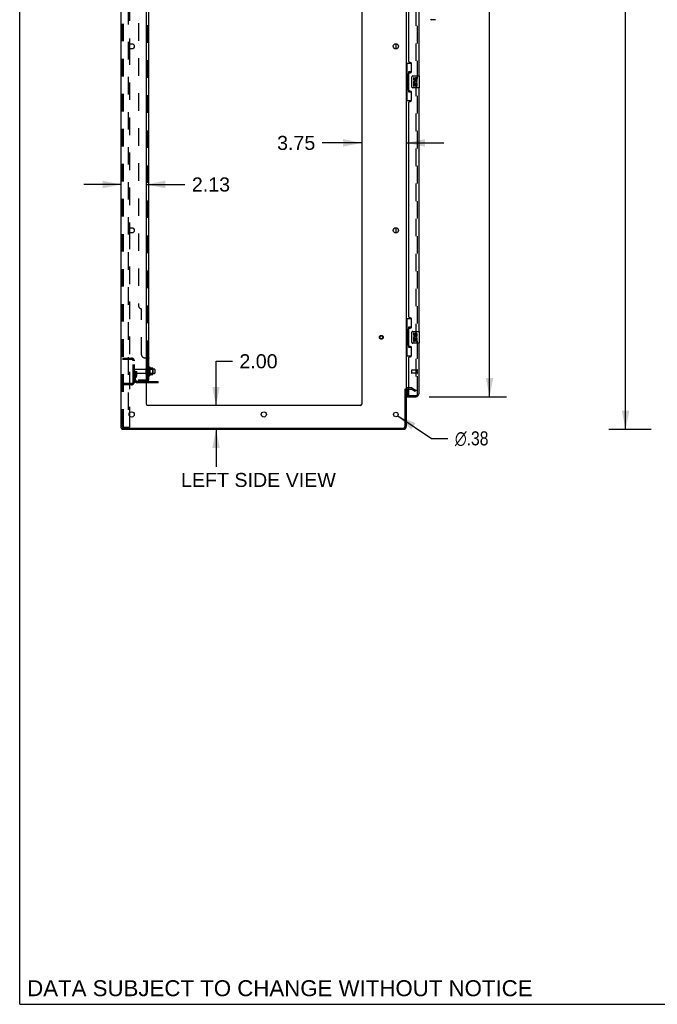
# Model space of a CAD drawing. Header units: inches. Extents: x 0 to 268, y 0 to 174.
# Tile 1 of 76: x 0 to 54, y 0 to 83. Entities that reach past the tile are written whole.
import ezdxf

# ---------------------------------------------------------------- set-up
doc = ezdxf.new("R2010")
doc.units = ezdxf.units.IN
doc.header["$LTSCALE"] = 14.749625
doc.header["$MEASUREMENT"] = 0
doc.linetypes.add('HIDDEN', pattern=[0.2, 0.1, -0.1])
doc.layers.get('0').update_dxf_attribs({"linetype": 'CONTINUOUS'})
for name, color, linetype in [('DEFAULT_2', 8, 'HIDDEN'), ('DIMENSIONS', 7, 'CONTINUOUS'), ('LEFTHAND_DOOR_ASSEMBLY', 7, 'CONTINUOUS'), ('RIGHTHAND_DOOR_ASSEMBLY', 7, 'CONTINUOUS'), ('SUBPANEL', 7, 'CONTINUOUS')]:
    doc.layers.add(name, color=color, linetype=linetype)
doc.styles.get("Standard").update_dxf_attribs({"font": 'arial.ttf'})
doc.styles.add('TEXTSTYLE_1', font='gdt', dxfattribs={"width": 0.8})
doc.dimstyles.new('DIMSTYLE_1', dxfattribs={"dimtxt": 1.183125, "dimasz": 1.5775, "dimexe": 0.09, "dimexo": 0.07, "dimgap": 0.0375, "dimtad": 0, "dimtih": 1, "dimtoh": 1, "dimzin": 4, "dimdsep": 46, "dimtxsty": 'Standard', "dimblk": '_FILLED', "dimblk1": '_FILLED', "dimblk2": '_FILLED', "dimcen": 0.09, "dimadec": 3, "dimazin": 1, "dimtfac": 1, "dimtdec": 3, "dimtofl": 0, "dimtmove": 0, "dimatfit": 3, "dimldrblk": '_FILLED', "dimfxl": 0, "dimtolj": 1, "dimtzin": 4, "dimarcsym": 0})
doc.dimstyles.new('DIMSTYLE_2', dxfattribs={"dimtxt": 1.183125, "dimasz": 1.5775, "dimexe": 0.09, "dimexo": 0.07, "dimgap": 0.09, "dimtad": 0, "dimtih": 1, "dimtoh": 1, "dimzin": 4, "dimdsep": 46, "dimtxsty": 'Standard', "dimblk": '_FILLED', "dimblk1": '_FILLED', "dimblk2": '_FILLED', "dimcen": 0.09, "dimadec": 3, "dimazin": 1, "dimtfac": 1, "dimtdec": 3, "dimtofl": 0, "dimtmove": 0, "dimatfit": 1, "dimldrblk": '_FILLED', "dimfxl": 0, "dimtolj": 1, "dimtzin": 4, "dimarcsym": 0})

# ---------------------------------------------------------------- blocks, each defined once
blk = doc.blocks.new('_FILLED')
at = {"color": 0, "linetype": 'ByBlock'}
blk.add_solid([(0, 0), (-1, 0.2), (-1, -0.2)], dxfattribs=at)
blk = doc.blocks.new('*D9')
at = {"layer": 'DIMENSIONS', "color": 2, "linetype": 'Continuous'}
for p, q in [((34.472, 125.657), (40.989, 125.657)), ((39.569, 125.657), (39.569, 90.594)), ((39.569, 51.157), (39.569, 86.453)), ((34.472, 51.157), (40.989, 51.157))]:
    blk.add_line(p, q, dxfattribs=at)
at = {"layer": 'DIMENSIONS', "color": 2, "linetype": 'Continuous', "xscale": 1.5775, "yscale": 1.5775, "zscale": 1.5775}
for p, rotation in [((39.569, 125.657), 90), ((39.569, 51.157), 270)]:
    blk.add_blockref('_FILLED', p, dxfattribs=dict(at, rotation=rotation))
at = {"layer": 'DIMENSIONS', "color": 2, "linetype": 'Continuous', "insert": (39.569, 90.003), "char_height": 1.1831, "width": 6.05197, "attachment_point": 2, "line_spacing_factor": 0.9}
blk.add_mtext('74.50\\PDOORS', dxfattribs=at)
blk = doc.blocks.new('*D12')
at = {"layer": 'DIMENSIONS', "color": 2, "linetype": 'Continuous'}
for p, q in [((16.533, 50.407), (16.533, 54.139)), ((16.533, 54.139), (17.913, 54.139)), ((16.533, 48.407), (16.533, 45.252))]:
    blk.add_line(p, q, dxfattribs=at)
at = {"layer": 'DIMENSIONS', "color": 2, "linetype": 'Continuous', "xscale": 1.5775, "yscale": 1.5775, "zscale": 1.5775}
for p, rotation in [((16.533, 50.407), 270), ((16.533, 48.407), 90)]:
    blk.add_blockref('_FILLED', p, dxfattribs=dict(at, rotation=rotation))
at = {"layer": 'DIMENSIONS', "color": 2, "linetype": 'Continuous', "insert": (18.505, 54.73), "char_height": 1.1831, "width": 3.21511, "attachment_point": 1, "line_spacing_factor": 0.9}
blk.add_mtext('2.00', dxfattribs=at)
blk = doc.blocks.new('*D13')
at = {"layer": 'DIMENSIONS', "color": 2, "linetype": 'Continuous'}
for p, q in [((8.556, 69.022), (5.401, 69.022)), ((10.681, 69.022), (13.908, 69.022))]:
    blk.add_line(p, q, dxfattribs=at)
at = {"layer": 'DIMENSIONS', "color": 2, "linetype": 'Continuous', "xscale": 1.5775, "yscale": 1.5775, "zscale": 1.5775}
blk.add_blockref('_FILLED', (8.556, 69.022), dxfattribs=at)
at = {"layer": 'DIMENSIONS', "color": 2, "linetype": 'Continuous', "xscale": 1.5775, "yscale": 1.5775, "zscale": 1.5775, "rotation": 180}
blk.add_blockref('_FILLED', (10.681, 69.022), dxfattribs=at)
at = {"layer": 'DIMENSIONS', "color": 2, "linetype": 'Continuous', "insert": (14.5, 69.613), "char_height": 1.1831, "width": 3.21511, "attachment_point": 1, "line_spacing_factor": 0.9}
blk.add_mtext('2.13', dxfattribs=at)
blk = doc.blocks.new('*D14')
at = {"layer": 'DIMENSIONS', "color": 2, "linetype": 'Continuous'}
for p, q in [((28.806, 72.524), (25.487, 72.524)), ((32.556, 72.524), (35.711, 72.524))]:
    blk.add_line(p, q, dxfattribs=at)
at = {"layer": 'DIMENSIONS', "color": 2, "linetype": 'Continuous', "xscale": 1.5775, "yscale": 1.5775, "zscale": 1.5775}
blk.add_blockref('_FILLED', (28.806, 72.524), dxfattribs=at)
at = {"layer": 'DIMENSIONS', "color": 2, "linetype": 'Continuous', "xscale": 1.5775, "yscale": 1.5775, "zscale": 1.5775, "rotation": 180}
blk.add_blockref('_FILLED', (32.556, 72.524), dxfattribs=at)
at = {"layer": 'DIMENSIONS', "color": 2, "linetype": 'Continuous', "insert": (24.895, 73.116), "char_height": 1.1831, "width": 3.21511, "attachment_point": 3, "line_spacing_factor": 0.9}
blk.add_mtext('3.75', dxfattribs=at)
blk = doc.blocks.new('*D18')
at = {"layer": 'DIMENSIONS', "color": 2, "linetype": 'Continuous'}
for p, q in [((53.166, 128.407), (49.605, 128.407)), ((51.025, 128.407), (51.025, 89.59)), ((51.025, 48.407), (51.025, 87.224)), ((53.166, 48.407), (49.605, 48.407))]:
    blk.add_line(p, q, dxfattribs=at)
at = {"layer": 'DIMENSIONS', "color": 2, "linetype": 'Continuous', "xscale": 1.5775, "yscale": 1.5775, "zscale": 1.5775}
for p, rotation in [((51.025, 128.407), 90), ((51.025, 48.407), 270)]:
    blk.add_blockref('_FILLED', p, dxfattribs=dict(at, rotation=rotation))
at = {"layer": 'DIMENSIONS', "color": 2, "linetype": 'Continuous', "insert": (51.025, 88.999), "char_height": 1.1831, "width": 4.13434, "attachment_point": 2, "line_spacing_factor": 0.9}
blk.add_mtext('80.00', dxfattribs=at)
blk = doc.blocks.new('*D20')
at = {"layer": 'DIMENSIONS', "color": 2, "linetype": 'Continuous'}
for p, q in [((31.837, 49.553), (34.685, 47.649)), ((34.685, 47.649), (36.066, 47.649))]:
    blk.add_line(p, q, dxfattribs=at)
at = {"layer": 'DIMENSIONS', "color": 2, "linetype": 'Continuous', "xscale": 1.5775, "yscale": 1.5775, "zscale": 1.5775, "rotation": 146.2425414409}
blk.add_blockref('_FILLED', (31.837, 49.553), dxfattribs=at)
at = {"layer": 'DIMENSIONS', "color": 2, "linetype": 'Continuous', "insert": (36.657, 48.241), "char_height": 1.18312, "width": 3.87338, "attachment_point": 1, "line_spacing_factor": 0.9, "style": 'TEXTSTYLE_1'}
blk.add_mtext('{\\fgdt;n}\\fArial;.38', dxfattribs=at)

msp = doc.modelspace()

# ---------------------------------------------------------------- linework, layer by layer
at = {"color": 7, "linetype": 'Continuous'}
for p, q in [((0, 0), (0, 173.525)), ((31.702, 80.44), (31.702, 80.875)), ((31.702, 64.94), (31.702, 65.375)), ((10.955, 53.638), (10.955, 52.926)), ((11.211, 53.56), (10.983, 53.56)), ((11.221, 53.027), (11.221, 53.538)), ((11.355, 53.47), (11.221, 53.47)), ((11.355, 53.095), (11.221, 53.095)), ((11.385, 53.44), (11.385, 53.125)), ((11.66, 52.334), (10.681, 52.334)), ((11.211, 53.005), (10.983, 53.005)), ((11.66, 52.334), (11.66, 52.438)), ((32.452, 51.803), (32.556, 51.803)), ((8.608, 48.511), (8.608, 48.407)), ((8.613, 48.511), (8.646, 48.511)), ((0, 0), (268.175, 0))]:
    msp.add_line(p, q, dxfattribs=at)
at = {"color": 3, "linetype": 'Continuous'}
for p, q in [((8.556, 48.511), (8.556, 128.303)), ((10.681, 50.532), (10.681, 124.907)), ((28.806, 124.907), (28.806, 50.532)), ((32.556, 124.959), (32.556, 51.855)), ((9.236, 80.755), (9.236, 80.56)), ((9.236, 65.255), (9.236, 65.06)), ((10.681, 52.438), (11.66, 52.438)), ((32.452, 48.654), (32.452, 51.814)), ((32.556, 51.803), (32.556, 48.654)), ((32.76, 51.803), (32.699, 51.803)), ((9.236, 49.755), (9.236, 49.56)), ((28.681, 50.407), (10.806, 50.407)), ((8.556, 48.511), (8.613, 48.511)), ((32.31, 48.407), (8.608, 48.407)), ((8.646, 48.511), (32.31, 48.511))]:
    msp.add_line(p, q, dxfattribs=at)
for centre, radius in [((9.431, 80.657), 0.219), ((31.681, 80.657), 0.219), ((9.431, 65.157), 0.219), ((31.681, 65.157), 0.219), ((9.431, 49.657), 0.219), ((20.556, 49.657), 0.219), ((31.681, 49.657), 0.188)]:
    msp.add_circle(centre, radius, dxfattribs=at)
at = {"color": 7, "linetype": 'Continuous'}
for centre, radius, start, end in [((10.705, 53.54), 0.055, 360, 115.90936), ((10.924, 53.616), 0.0384, 34.44966, 180), ((10.355, 53.282), 0.698, 23.96793, 30.66313), ((11.002, 53.57), 0.01, 203.96793, 270), ((11.211, 53.55), 0.01, 5.19383, 90), ((11.08, 53.538), 0.141, 0, 5.20805), ((11.355, 53.44), 0.03, 359.99999, 90), ((11.355, 53.125), 0.03, 270, 0.00001), ((10.705, 53.025), 0.055, 244.09064, 0), ((10.924, 52.948), 0.0384, 180, 325.55034), ((10.355, 53.282), 0.698, 329.33687, 336.03207), ((11.002, 52.995), 0.01, 90, 156.03207), ((11.211, 53.015), 0.01, 270, 354.80617), ((11.08, 53.027), 0.141, 354.79195, 360)]:
    msp.add_arc(centre, radius, start, end, dxfattribs=at)
at = {"color": 3, "linetype": 'Continuous'}
for centre, radius, start, end in [((32.699, 51.661), 0.142, 90, 180), ((10.806, 50.532), 0.125, 180, 270), ((28.681, 50.532), 0.125, 270, 360), ((32.31, 48.654), 0.246, 270, 360), ((32.31, 48.654), 0.142, 270, 360)]:
    msp.add_arc(centre, radius, start, end, dxfattribs=at)
at = {"layer": 'DEFAULT_2', "color": 8, "linetype": 'HIDDEN'}
for p, q in [((8.66, 48.625), (8.66, 128.19)), ((8.734, 48.625), (8.734, 128.19)), ((9.132, 128.22), (9.132, 48.595)), ((33.369, 125.142), (33.369, 51.673)), ((9.236, 96.06), (9.236, 80.755)), ((9.236, 80.56), (9.236, 65.255)), ((9.236, 65.06), (9.236, 49.755)), ((8.66, 54.407), (9.414, 54.407)), ((8.66, 54.303), (9.414, 54.303)), ((9.333, 54.407), (9.333, 54.303)), ((9.556, 52.404), (9.556, 54.161)), ((9.66, 52.404), (9.66, 54.161)), ((9.764, 53.282), (9.66, 53.282)), ((10.588, 53.447), (9.69, 53.447)), ((10.588, 53.117), (9.69, 53.117)), ((9.75, 52.942), (9.75, 53.282)), ((9.75, 53.107), (9.854, 53.107)), ((9.764, 53.282), (9.854, 53.282)), ((9.764, 52.581), (9.764, 53.282)), ((9.854, 52.942), (9.854, 53.282)), ((10.65, 53.025), (10.65, 53.54)), ((10.76, 53.025), (10.76, 53.54)), ((11.221, 53.47), (10.76, 53.47)), ((11.221, 53.095), (10.76, 53.095)), ((10.885, 53.616), (10.885, 52.948)), ((10.905, 53.466), (10.885, 53.486)), ((10.905, 53.099), (10.885, 53.079)), ((10.905, 53.466), (11.201, 53.466)), ((10.905, 53.466), (10.905, 53.099)), ((10.905, 53.099), (11.201, 53.099)), ((11.201, 53.466), (11.221, 53.486)), ((11.201, 53.466), (11.201, 53.099)), ((11.201, 53.099), (11.221, 53.079)), ((9.414, 52.261), (8.66, 52.261)), ((9.333, 52.261), (9.333, 52.157)), ((9.748, 52.936), (9.699, 52.868)), ((9.833, 52.875), (9.784, 52.807)), ((10.681, 52.438), (9.907, 52.438)), ((10.681, 52.334), (9.907, 52.334)), ((11.157, 52.334), (11.157, 52.438)), ((11.413, 52.334), (11.413, 52.438)), ((9.414, 52.157), (8.66, 52.157)), ((32.961, 51.907), (32.699, 51.907)), ((32.76, 51.803), (32.961, 51.803)), ((33.317, 51.603), (32.977, 51.799)), ((33.029, 51.889), (33.369, 51.693)), ((33.369, 51.693), (33.317, 51.603)), ((33.344, 51.655), (33.346, 51.654)), ((9.236, 49.56), (9.236, 48.595)), ((8.755, 48.595), (8.681, 48.595)), ((8.755, 48.595), (9.236, 48.595))]:
    msp.add_line(p, q, dxfattribs=at)
for points in [[(33.351, 51.653), (33.351, 51.653), (33.349, 51.653), (33.347, 51.653), (33.346, 51.654)], [(33.369, 51.673), (33.369, 51.67), (33.368, 51.668), (33.368, 51.666), (33.367, 51.664), (33.366, 51.662), (33.365, 51.66), (33.364, 51.658), (33.362, 51.657), (33.361, 51.656), (33.359, 51.655), (33.357, 51.654), (33.355, 51.653), (33.353, 51.653), (33.351, 51.653)], [(8.66, 48.625), (8.661, 48.617), (8.663, 48.61), (8.667, 48.603), (8.671, 48.599), (8.676, 48.596), (8.681, 48.595)], [(8.734, 48.625), (8.735, 48.617), (8.737, 48.61), (8.74, 48.603), (8.744, 48.599), (8.749, 48.596), (8.755, 48.595)]]:
    msp.add_lwpolyline(points, dxfattribs=at)
for radius in [0.164, 0.124]:
    msp.add_circle((30.452, 56.157), radius, dxfattribs=at)
for centre, radius, start, end in [((9.414, 54.161), 0.246, 0, 90), ((9.414, 54.161), 0.142, 0, 90), ((9.69, 53.417), 0.03, 90, 180), ((9.69, 53.147), 0.03, 180, 270), ((10.588, 53.51), 0.0625, 270, 360), ((10.588, 53.055), 0.0625, 0, 90), ((10.705, 53.54), 0.055, 115.90936, 180), ((9.414, 52.404), 0.246, 270, 360), ((9.414, 52.404), 0.142, 270, 360), ((9.868, 52.746), 0.208, 144.24611, 180), ((9.907, 52.581), 0.246, 180, 270), ((9.74, 52.942), 0.01, 324.24611, 360), ((9.868, 52.746), 0.104, 144.24611, 180), ((9.907, 52.581), 0.142, 180, 270), ((9.74, 52.942), 0.114, 324.24611, 360), ((10.705, 53.025), 0.055, 180, 244.09064), ((32.699, 51.661), 0.246, 90, 180), ((32.961, 51.77), 0.137, 60, 90), ((32.961, 51.77), 0.033, 60, 90)]:
    msp.add_arc(centre, radius, start, end, dxfattribs=at)
at = {"layer": 'LEFTHAND_DOOR_ASSEMBLY', "color": 8, "linetype": 'HIDDEN'}
for p, q in [((33.51, 51.404), (33.51, 125.411)), ((33.01, 53.375), (33.01, 53.147)), ((33.467, 53.385), (33.02, 53.385)), ((33.467, 53.137), (33.02, 53.137)), ((33.467, 53.403), (33.467, 53.119)), ((32.78, 51.261), (33.368, 51.261))]:
    msp.add_line(p, q, dxfattribs=at)
at = {"layer": 'LEFTHAND_DOOR_ASSEMBLY', "color": 3, "linetype": 'Continuous'}
for p, q in [((33.614, 98.657), (33.614, 78.157)), ((32.76, 79.365), (32.76, 97.45)), ((32.88, 79.305), (32.82, 79.305)), ((33.01, 78.555), (33.01, 79.175)), ((32.76, 76.95), (32.76, 78.365)), ((32.82, 78.425), (32.88, 78.425)), ((33.614, 77.157), (33.614, 56.657)), ((32.88, 76.89), (32.82, 76.89)), ((33.01, 76.14), (33.01, 76.76)), ((32.76, 57.865), (32.76, 75.95)), ((32.82, 76.01), (32.88, 76.01)), ((32.88, 57.805), (32.82, 57.805)), ((33.01, 57.055), (33.01, 57.675)), ((32.76, 55.45), (32.76, 56.865)), ((32.82, 56.925), (32.88, 56.925)), ((33.614, 55.657), (33.614, 51.404)), ((32.88, 55.39), (32.82, 55.39)), ((33.01, 54.64), (33.01, 55.26)), ((32.76, 51.281), (32.76, 54.45)), ((32.82, 54.51), (32.88, 54.51)), ((32.635, 51.157), (33.368, 51.157))]:
    msp.add_line(p, q, dxfattribs=at)
at = {"layer": 'LEFTHAND_DOOR_ASSEMBLY', "color": 7, "linetype": 'Continuous'}
for p, q in [((34.96, 82.895), (34.677, 82.895)), ((32.556, 79.232), (32.997, 79.232)), ((32.595, 79.232), (32.595, 78.207)), ((32.96, 79.232), (32.96, 78.452)), ((32.574, 78.207), (32.696, 78.207)), ((32.574, 78.207), (32.574, 77.107)), ((32.696, 78.237), (32.696, 78.258)), ((32.696, 77.107), (32.696, 78.207)), ((32.96, 78.497), (32.733, 78.497)), ((32.733, 78.497), (32.733, 76.817)), ((33.019, 77.257), (33.019, 78.057)), ((33.119, 78.157), (33.659, 78.157)), ((33.22, 78.003), (33.157, 78.003)), ((33.157, 78.003), (33.157, 77.867)), ((33.22, 77.867), (33.22, 78.003)), ((33.285, 77.929), (33.285, 77.86)), ((33.674, 77.172), (33.674, 78.142)), ((32.574, 77.107), (32.696, 77.107)), ((32.595, 77.107), (32.595, 76.082)), ((33.659, 77.157), (33.119, 77.157)), ((33.175, 77.542), (33.157, 77.542)), ((33.157, 77.542), (33.157, 77.311)), ((33.157, 77.311), (33.22, 77.311)), ((33.21, 77.542), (33.237, 77.561)), ((33.21, 77.542), (33.471, 77.542)), ((33.22, 77.479), (33.285, 77.479)), ((33.22, 77.311), (33.22, 77.479)), ((33.285, 77.479), (33.285, 77.343)), ((33.285, 77.343), (33.346, 77.343)), ((33.346, 77.867), (33.346, 77.909)), ((33.346, 77.479), (33.408, 77.479)), ((33.346, 77.343), (33.346, 77.479)), ((33.401, 77.578), (33.458, 77.553)), ((33.408, 77.909), (33.408, 77.772)), ((33.408, 77.772), (33.471, 77.772)), ((33.408, 77.479), (33.408, 77.311)), ((33.408, 77.311), (33.471, 77.311)), ((33.471, 77.772), (33.471, 77.909)), ((33.471, 77.311), (33.471, 77.542)), ((32.696, 77.056), (32.696, 77.077)), ((32.733, 76.817), (32.96, 76.817)), ((32.96, 76.862), (32.96, 76.082)), ((32.556, 76.082), (32.997, 76.082)), ((32.556, 57.732), (32.997, 57.732)), ((32.595, 57.732), (32.595, 56.707)), ((32.96, 57.732), (32.96, 56.952)), ((32.574, 56.707), (32.696, 56.707)), ((32.574, 56.707), (32.574, 55.607)), ((32.696, 56.737), (32.696, 56.758)), ((32.696, 55.607), (32.696, 56.707)), ((32.96, 56.997), (32.733, 56.997)), ((32.733, 56.997), (32.733, 55.317)), ((33.019, 55.757), (33.019, 56.557)), ((33.119, 56.657), (33.659, 56.657)), ((33.22, 56.503), (33.157, 56.503)), ((33.157, 56.503), (33.157, 56.367)), ((33.22, 56.367), (33.22, 56.503)), ((33.285, 56.429), (33.285, 56.36)), ((33.346, 56.367), (33.346, 56.409)), ((33.408, 56.409), (33.408, 56.272)), ((33.471, 56.272), (33.471, 56.409)), ((33.674, 55.672), (33.674, 56.642)), ((32.574, 55.607), (32.696, 55.607)), ((32.595, 55.607), (32.595, 54.582)), ((32.696, 55.556), (32.696, 55.577)), ((33.659, 55.657), (33.119, 55.657)), ((33.175, 56.042), (33.157, 56.042)), ((33.157, 56.042), (33.157, 55.811)), ((33.157, 55.811), (33.22, 55.811)), ((33.21, 56.042), (33.237, 56.061)), ((33.21, 56.042), (33.471, 56.042)), ((33.22, 55.979), (33.285, 55.979)), ((33.22, 55.811), (33.22, 55.979)), ((33.285, 55.979), (33.285, 55.843)), ((33.285, 55.843), (33.346, 55.843)), ((33.346, 55.979), (33.408, 55.979)), ((33.346, 55.843), (33.346, 55.979)), ((33.401, 56.078), (33.458, 56.053)), ((33.408, 56.272), (33.471, 56.272)), ((33.408, 55.979), (33.408, 55.811)), ((33.408, 55.811), (33.471, 55.811)), ((33.471, 55.811), (33.471, 56.042)), ((32.733, 55.317), (32.96, 55.317)), ((32.96, 55.362), (32.96, 54.582)), ((32.556, 54.582), (32.997, 54.582)), ((32.635, 51.788), (32.635, 51.281)), ((32.635, 51.261), (32.78, 51.261)), ((32.635, 51.261), (32.635, 51.157))]:
    msp.add_line(p, q, dxfattribs=at)
for points in [[(32.733, 78.473), (32.733, 78.47), (32.734, 78.466), (32.735, 78.462), (32.736, 78.458), (32.738, 78.453), (32.74, 78.448), (32.742, 78.443), (32.745, 78.437), (32.749, 78.43), (32.753, 78.423), (32.757, 78.416), (32.762, 78.408), (32.767, 78.4), (32.769, 78.396)], [(33.019, 78.057), (33.02, 78.063), (33.02, 78.07), (33.021, 78.076), (33.022, 78.082), (33.024, 78.088), (33.026, 78.093)], [(33.026, 77.221), (33.024, 77.227), (33.022, 77.233), (33.021, 77.239), (33.02, 77.245), (33.02, 77.251), (33.019, 77.257)], [(32.769, 76.918), (32.767, 76.915), (32.762, 76.906), (32.757, 76.898), (32.753, 76.891), (32.749, 76.884), (32.745, 76.878), (32.742, 76.872), (32.74, 76.866), (32.738, 76.861), (32.736, 76.856), (32.735, 76.852), (32.734, 76.848), (32.733, 76.844), (32.733, 76.841)], [(32.733, 56.973), (32.733, 56.97), (32.734, 56.966), (32.735, 56.962), (32.736, 56.958), (32.738, 56.953), (32.74, 56.948), (32.742, 56.943), (32.745, 56.937), (32.749, 56.93), (32.753, 56.923), (32.757, 56.916), (32.762, 56.908), (32.767, 56.9), (32.769, 56.896)], [(33.019, 56.557), (33.02, 56.563), (33.02, 56.57), (33.021, 56.576), (33.022, 56.582), (33.024, 56.588), (33.026, 56.593)], [(33.026, 55.721), (33.024, 55.727), (33.022, 55.733), (33.021, 55.739), (33.02, 55.745), (33.02, 55.751), (33.019, 55.757)], [(32.769, 55.418), (32.767, 55.415), (32.762, 55.406), (32.757, 55.398), (32.753, 55.391), (32.749, 55.384), (32.745, 55.378), (32.742, 55.372), (32.74, 55.366), (32.738, 55.361), (32.736, 55.356), (32.735, 55.352), (32.734, 55.348), (32.733, 55.344), (32.733, 55.341)]]:
    msp.add_lwpolyline(points, dxfattribs=at)
for centre, radius, start, end in [((34.677, 82.974), 0.0787, 180, 270), ((34.96, 82.974), 0.0787, 270, 315), ((33.119, 78.057), 0.1, 90, 158.79459), ((33.377, 77.909), 0.0943, 68.69989, 167.43379), ((33.377, 77.909), 0.0314, 0, 180.04847), ((33.377, 77.909), 0.0943, 0, 68.67039), ((33.659, 78.142), 0.015, 0, 90), ((33.119, 77.257), 0.1, 201.20502, 270), ((33.251, 77.867), 0.0943, 180, 360), ((33.311, 77.615), 0.154, 161.41988, 206.19629), ((33.314, 77.615), 0.157, 336.59665, 161.87913), ((33.314, 77.615), 0.157, 205.73705, 207.8532), ((33.251, 77.867), 0.0314, 180, 261.22946), ((33.314, 77.615), 0.0943, 336.59665, 215.11217), ((33.251, 77.872), 0.0362, 263.42855, 341.76278), ((33.659, 77.172), 0.015, 270, 360), ((33.119, 56.557), 0.1, 90, 158.79459), ((33.377, 56.409), 0.0943, 68.69989, 167.43379), ((33.377, 56.409), 0.0314, 0, 180.04847), ((33.377, 56.409), 0.0943, 0, 68.67039), ((33.659, 56.642), 0.015, 0, 90), ((33.119, 55.757), 0.1, 201.20502, 270), ((33.251, 56.367), 0.0943, 180, 360), ((33.311, 56.115), 0.154, 161.41988, 206.19629), ((33.314, 56.115), 0.157, 336.59665, 161.87913), ((33.314, 56.115), 0.157, 205.73705, 207.8532), ((33.251, 56.367), 0.0314, 180, 261.22946), ((33.314, 56.115), 0.0943, 336.59665, 215.11217), ((33.251, 56.372), 0.0362, 263.42855, 341.76278), ((33.659, 55.672), 0.015, 270, 360), ((32.655, 51.281), 0.02, 180, 270), ((33.45, 51.547), 0.26, 267.41339, 270)]:
    msp.add_arc(centre, radius, start, end, dxfattribs=at)
at = {"layer": 'LEFTHAND_DOOR_ASSEMBLY', "color": 3, "linetype": 'Continuous'}
for centre, radius, start, end in [((32.82, 79.365), 0.06, 180, 270), ((32.88, 79.175), 0.13, 0, 90), ((32.82, 78.365), 0.06, 90, 180), ((32.88, 78.555), 0.13, 270, 360), ((32.82, 76.95), 0.06, 180, 270), ((32.88, 76.76), 0.13, 0, 90), ((32.82, 75.95), 0.06, 90, 180), ((32.88, 76.14), 0.13, 270, 360), ((32.82, 57.865), 0.06, 180, 270), ((32.88, 57.675), 0.13, 0, 90), ((32.82, 56.865), 0.06, 90, 180), ((32.88, 57.055), 0.13, 270, 360), ((32.82, 55.45), 0.06, 180, 270), ((32.88, 55.26), 0.13, 0, 90), ((32.82, 54.45), 0.06, 90, 180), ((32.88, 54.64), 0.13, 270, 360), ((33.368, 51.404), 0.246, 270, 360), ((32.78, 51.281), 0.02, 180, 270)]:
    msp.add_arc(centre, radius, start, end, dxfattribs=at)
at = {"layer": 'LEFTHAND_DOOR_ASSEMBLY', "color": 8, "linetype": 'HIDDEN'}
for centre, radius, start, end in [((33.02, 53.375), 0.01, 90, 180), ((33.02, 53.147), 0.01, 180, 270), ((33.489, 53.403), 0.0215, 0, 180), ((33.489, 53.119), 0.0215, 180, 360), ((33.368, 51.404), 0.142, 270, 360)]:
    msp.add_arc(centre, radius, start, end, dxfattribs=at)
at = {"layer": 'LEFTHAND_DOOR_ASSEMBLY', "color": 7, "linetype": 'Continuous'}
for centre, start_param, end_param in [((32.8, 78.248), 0.699287, 1.51401), ((32.8, 78.248), -4.655602, -3.84088), ((32.8, 77.067), 0.699287, 1.51401), ((32.8, 77.067), -4.655602, -3.84088), ((32.8, 56.748), 0.699287, 1.51401), ((32.8, 56.748), -4.655602, -3.84088), ((32.8, 55.567), 0.699287, 1.51401), ((32.8, 55.567), -4.655602, -3.84088)]:
    msp.add_ellipse(centre, major_axis=(0, 0.18), ratio=0.579493, start_param=start_param, end_param=end_param, dxfattribs=at)
at = {"layer": 'RIGHTHAND_DOOR_ASSEMBLY', "color": 8, "linetype": 'HIDDEN'}
for p, q in [((33.51, 51.404), (33.51, 125.411)), ((32.78, 51.261), (33.368, 51.261))]:
    msp.add_line(p, q, dxfattribs=at)
at = {"layer": 'RIGHTHAND_DOOR_ASSEMBLY', "color": 7, "linetype": 'Continuous'}
msp.add_arc((34.677, 82.974), 0.0787, 192.35361, 270, dxfattribs=at)
at = {"layer": 'RIGHTHAND_DOOR_ASSEMBLY', "color": 8, "linetype": 'HIDDEN'}
msp.add_arc((33.368, 51.404), 0.142, 270, 360, dxfattribs=at)
at = {"layer": 'SUBPANEL', "color": 3, "linetype": 'Continuous'}
for p, q in [((10.885, 52.563), (10.885, 124.251)), ((10.681, 54.438), (10.831, 54.438))]:
    msp.add_line(p, q, dxfattribs=at)
at = {"layer": 'SUBPANEL', "color": 8, "linetype": 'HIDDEN'}
for p, q in [((10.76, 54.403), (10.76, 122.411)), ((10.01, 118.001), (10.01, 58.813)), ((10.26, 54.688), (10.26, 58.563)), ((10.51, 54.438), (10.681, 54.438)), ((10.736, 54.428), (10.737, 54.426)), ((10.737, 54.426), (10.739, 54.424)), ((10.74, 54.423), (10.742, 54.421)), ((10.754, 54.413), (10.756, 54.411)), ((10.758, 54.409), (10.759, 54.408)), ((10.76, 54.406), (10.76, 54.405)), ((10.76, 54.405), (10.76, 54.403)), ((10.76, 54.041), (10.885, 54.041)), ((10.834, 54.437), (10.836, 54.435)), ((10.876, 54.416), (10.879, 54.414)), ((10.76, 53.76), (10.885, 53.76)), ((10.76, 53.532), (10.885, 53.532)), ((10.01, 52.563), (10.648, 52.563)), ((10.01, 52.563), (10.01, 52.438)), ((10.648, 52.438), (10.01, 52.438)), ((10.26, 52.563), (10.26, 52.438)), ((10.784, 52.563), (10.735, 52.604)), ((10.76, 53.032), (10.885, 53.032)), ((10.76, 52.584), (10.76, 52.583)), ((10.76, 52.565), (10.76, 52.563))]:
    msp.add_line(p, q, dxfattribs=at)
at = {"layer": 'SUBPANEL', "color": 7, "linetype": 'Continuous'}
for p, q in [((10.76, 54.403), (10.885, 54.403)), ((10.76, 52.563), (10.76, 54.403)), ((10.76, 52.563), (10.885, 52.563)), ((10.831, 52.525), (10.784, 52.563))]:
    msp.add_line(p, q, dxfattribs=at)
at = {"layer": 'SUBPANEL', "color": 8, "linetype": 'HIDDEN'}
for points in [[(10.735, 54.438), (10.734, 54.436), (10.734, 54.435), (10.734, 54.433), (10.735, 54.431), (10.735, 54.429)], [(10.884, 54.408), (10.885, 54.406), (10.885, 54.405), (10.885, 54.403)], [(10.82, 52.563), (10.82, 52.563), (10.82, 52.563), (10.82, 52.563), (10.819, 52.563), (10.819, 52.563), (10.819, 52.563), (10.818, 52.564), (10.817, 52.564), (10.817, 52.564), (10.816, 52.564), (10.815, 52.564), (10.815, 52.564), (10.814, 52.564), (10.813, 52.564), (10.812, 52.565), (10.812, 52.565), (10.811, 52.565), (10.81, 52.565), (10.809, 52.565), (10.808, 52.565), (10.807, 52.566), (10.806, 52.566), (10.806, 52.566), (10.805, 52.566), (10.804, 52.567), (10.803, 52.567), (10.802, 52.567), (10.801, 52.567), (10.8, 52.568), (10.799, 52.568), (10.798, 52.568), (10.797, 52.569), (10.796, 52.569), (10.795, 52.569), (10.794, 52.569), (10.793, 52.57), (10.792, 52.57), (10.791, 52.571), (10.79, 52.571), (10.789, 52.571), (10.788, 52.572), (10.787, 52.572), (10.786, 52.572), (10.784, 52.573), (10.783, 52.573), (10.782, 52.574), (10.781, 52.574), (10.78, 52.575), (10.779, 52.575), (10.778, 52.575), (10.777, 52.576), (10.776, 52.576), (10.775, 52.577), (10.774, 52.577), (10.773, 52.578), (10.772, 52.578), (10.771, 52.578), (10.77, 52.579), (10.77, 52.579), (10.769, 52.58), (10.768, 52.58), (10.767, 52.58), (10.766, 52.581), (10.765, 52.581), (10.765, 52.582), (10.764, 52.582), (10.763, 52.582), (10.762, 52.583), (10.762, 52.583), (10.761, 52.584), (10.76, 52.584), (10.76, 52.584), (10.759, 52.585), (10.758, 52.585), (10.758, 52.585), (10.757, 52.586), (10.757, 52.586), (10.756, 52.586), (10.756, 52.586), (10.756, 52.586)], [(10.756, 52.586), (10.756, 52.586), (10.756, 52.586), (10.757, 52.586), (10.757, 52.586), (10.757, 52.586), (10.758, 52.585), (10.758, 52.585), (10.759, 52.585), (10.759, 52.584), (10.76, 52.584)], [(10.817, 52.563), (10.817, 52.563), (10.818, 52.563), (10.818, 52.563), (10.819, 52.563), (10.819, 52.563), (10.82, 52.563), (10.82, 52.563), (10.82, 52.563)]]:
    msp.add_lwpolyline(points, dxfattribs=at)
at = {"layer": 'SUBPANEL', "color": 7, "linetype": 'Continuous'}
for points in [[(10.735, 54.438), (10.734, 54.436), (10.734, 54.435), (10.734, 54.433), (10.735, 54.431), (10.735, 54.429), (10.736, 54.428), (10.737, 54.426), (10.739, 54.424), (10.74, 54.423), (10.742, 54.421), (10.744, 54.42), (10.746, 54.419), (10.75, 54.416)], [(10.75, 54.416), (10.752, 54.414), (10.754, 54.413), (10.756, 54.411), (10.758, 54.409), (10.759, 54.408), (10.76, 54.406), (10.76, 54.405), (10.76, 54.403)], [(10.735, 52.604), (10.734, 52.604), (10.734, 52.603), (10.734, 52.602), (10.735, 52.601), (10.735, 52.599), (10.736, 52.598), (10.737, 52.596), (10.739, 52.595), (10.74, 52.593), (10.742, 52.591), (10.746, 52.587)], [(10.746, 52.587), (10.748, 52.585), (10.75, 52.582), (10.752, 52.58), (10.754, 52.577), (10.756, 52.575)], [(10.756, 52.575), (10.758, 52.572), (10.759, 52.57), (10.76, 52.567), (10.76, 52.565)]]:
    msp.add_lwpolyline(points, dxfattribs=at)
at = {"layer": 'SUBPANEL', "color": 3, "linetype": 'Continuous'}
for points in [[(10.831, 54.438), (10.834, 54.437), (10.836, 54.435), (10.839, 54.433), (10.843, 54.431), (10.847, 54.43), (10.851, 54.428), (10.859, 54.425)], [(10.859, 54.425), (10.862, 54.423), (10.866, 54.421), (10.869, 54.42), (10.873, 54.418), (10.876, 54.416), (10.879, 54.414), (10.881, 54.412), (10.883, 54.41), (10.884, 54.408), (10.885, 54.406), (10.885, 54.405), (10.885, 54.403)], [(10.831, 52.525), (10.834, 52.527), (10.836, 52.53), (10.839, 52.532), (10.843, 52.534), (10.847, 52.536), (10.851, 52.538), (10.855, 52.54)], [(10.855, 52.54), (10.862, 52.543), (10.866, 52.545), (10.869, 52.546), (10.873, 52.548), (10.876, 52.55), (10.879, 52.552), (10.881, 52.554), (10.883, 52.556), (10.884, 52.558), (10.885, 52.56), (10.885, 52.562), (10.885, 52.563)]]:
    msp.add_lwpolyline(points, dxfattribs=at)
at = {"layer": 'SUBPANEL', "color": 8, "linetype": 'HIDDEN'}
for centre, radius, start, end in [((10.26, 58.813), 0.25, 180, 270), ((10.51, 54.688), 0.25, 180, 270), ((10.648, 52.675), 0.112, 270, 287.1415), ((10.648, 52.675), 0.237, 270, 278.00542), ((10.648, 52.675), 0.237, 320.56585, 360)]:
    msp.add_arc(centre, radius, start, end, dxfattribs=at)
at = {"layer": 'SUBPANEL', "color": 7, "linetype": 'Continuous'}
msp.add_arc((10.648, 52.675), 0.112, 287.1415, 360, dxfattribs=at)
at = {"layer": 'SUBPANEL', "color": 3, "linetype": 'Continuous'}
msp.add_arc((10.648, 52.675), 0.237, 278.00542, 320.56585, dxfattribs=at)

# ---------------------------------------------------------------- texts
at = {"layer": 'DIMENSIONS', "color": 2, "linetype": 'Continuous', "attachment_point": 2, "line_spacing_factor": 0.9}
for s, insert, char_height, width in [('LEFT SIDE VIEW', (20.106, 44.738), 1.18312, 13.00998), ('DATA SUBJECT TO CHANGE WITHOUT NOTICE', (21.911, 2.026), 1.34088, 42.47932)]:
    msp.add_mtext(s, dxfattribs=dict(at, insert=insert, char_height=char_height, width=width))

# ---------------------------------------------------------------- dimensions: what is measured, and where the dimension line sits
at = {"layer": 'DIMENSIONS', "color": 2, "linetype": 'Continuous'}
for base, p1, p2, angle, picture, middle in [((51.025, 48.407), (53.236, 128.407), (53.236, 48.407), 270, '*D18', (51.018, 88.401)), ((16.533, 50.407), (8.668, 48.407), (10.806, 50.407), 90, '*D12', (20.098, 54.132))]:
    dim = msp.add_linear_dim(base=base, p1=p1, p2=p2, angle=angle, dimstyle='DIMSTYLE_1', dxfattribs=at)
    dim.commit()
    dim.dimension.update_dxf_attribs({"geometry": picture, "text_midpoint": middle, "dimtype": 160})
dim = msp.add_linear_dim(base=(39.569, 51.157), p1=(34.402, 125.657), p2=(34.402, 51.157), angle=270, text='<>\\PDOORS', dimstyle='DIMSTYLE_1', dxfattribs=at)
dim.commit()
dim.dimension.update_dxf_attribs({"geometry": '*D9', "text_midpoint": (39.569, 88.524), "dimtype": 160})
for base, p1, p2, picture, middle in [((32.556, 72.524), (28.806, 50.532), (32.556, 51.855), '*D14', (23.29, 72.517)), ((10.681267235, 69.021619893), (8.556267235, 48.511162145), (10.681267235, 50.532162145), '*D13', (16.092483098, 69.015024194))]:
    dim = msp.add_linear_dim(base=base, p1=p1, p2=p2, dimstyle='DIMSTYLE_1', dxfattribs=at)
    dim.commit()
    dim.dimension.update_dxf_attribs({"geometry": picture, "text_midpoint": middle, "dimtype": 160})
dim = msp.add_diameter_dim_2p(p1=(31.837, 49.553), p2=(31.525, 49.761), text='%%c<>', dimstyle='DIMSTYLE_2', override={"dimpost": '<>'}, dxfattribs=at)
dim.commit()
dim.dimension.update_dxf_attribs({"geometry": '*D20', "text_midpoint": (38.594, 47.649), "dimtype": 163})

doc.saveas('drawing.dxf')
